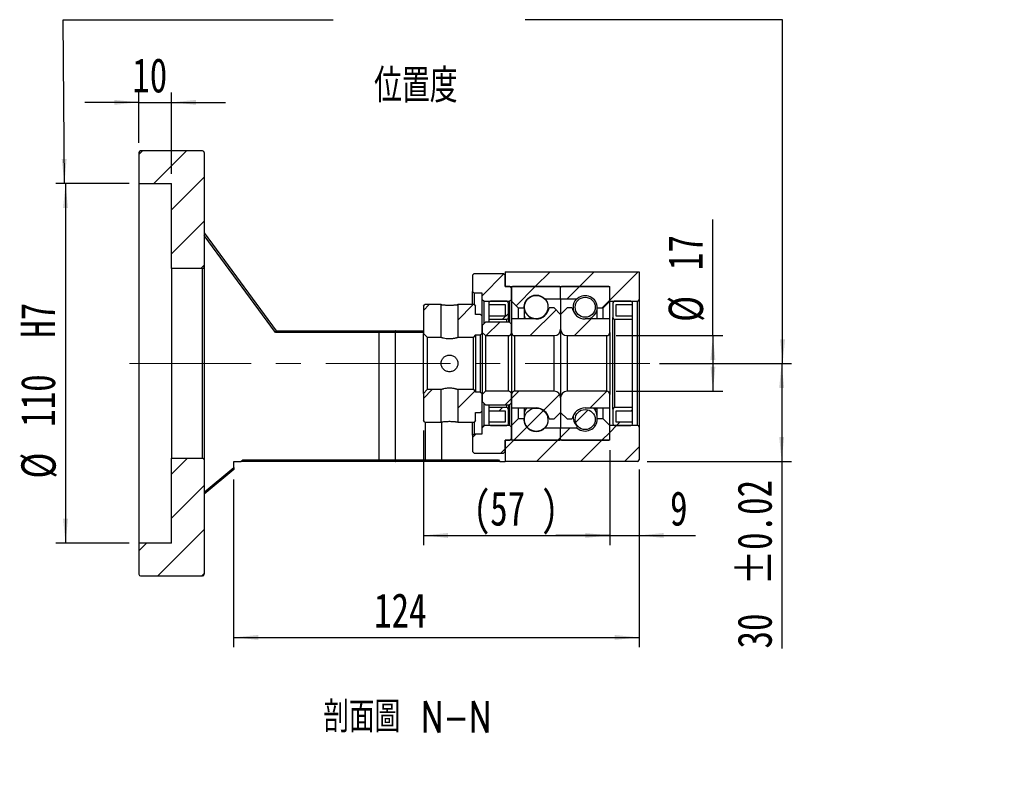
# Model space of a CAD drawing. Header units: millimetres. Extents: x 39 to 284, y 19 to 199.
# Tile 4 of 6: x 184 to 284, y 19 to 97. Entities that reach past the tile are written whole.
import ezdxf

# ---------------------------------------------------------------- set-up
doc = ezdxf.new("R2010")
doc.units = ezdxf.units.MM
doc.linetypes.add('CENTERX2', pattern=[20.32, 12.7, -2.54, 2.54, -2.54])
doc.layers.add('FORMAT', color=7, linetype='Continuous')
doc.styles.add('SLDTEXTSTYLE0', font='TXT', dxfattribs={"width": 0.75})
doc.styles.add('SLDTEXTSTYLE3', font='TXT', dxfattribs={"width": 0.75, "bigfont": 'bigfont'})
doc.dimstyles.new('SLDDIMSTYLE3', dxfattribs={"dimtxt": 3.5, "dimasz": 2.5, "dimexe": 0, "dimexo": 0.0625, "dimgap": 0.875, "dimtad": 1, "dimlfac": 3, "dimrnd": 1e-09, "dimzin": 12, "dimdsep": 46, "dimtxsty": 'SLDTEXTSTYLE0', "dimsah": 1, "dimcen": 0.09, "dimadec": 0, "dimazin": 3, "dimtfac": 1, "dimtofl": 0, "dimtmove": 0, "dimatfit": 3, "dimfxl": 1, "dimfrac": 2, "dimtolj": 1, "dimtzin": 12, "dimarcsym": 0})
doc.dimstyles.new('SLDDIMSTYLE5', dxfattribs={"dimtxt": 3.5, "dimasz": 2.5, "dimexe": 0, "dimexo": 0.0625, "dimgap": 0.875, "dimtad": 1, "dimlfac": 3, "dimrnd": 1e-09, "dimzin": 12, "dimdsep": 46, "dimtxsty": 'SLDTEXTSTYLE0', "dimsah": 1, "dimcen": 0.09, "dimadec": 0, "dimazin": 3, "dimtfac": 1, "dimtmove": 0, "dimatfit": 0, "dimfxl": 1, "dimfrac": 2, "dimtolj": 1, "dimtzin": 12, "dimarcsym": 0})
doc.dimstyles.new('SLDDIMSTYLE6', dxfattribs={"dimtxt": 3.5, "dimasz": 2.5, "dimexe": 0, "dimexo": 0.0625, "dimgap": 0.875, "dimtad": 1, "dimlfac": 3, "dimrnd": 1e-09, "dimzin": 12, "dimdsep": 46, "dimtxsty": 'SLDTEXTSTYLE0', "dimsah": 1, "dimcen": 0.09, "dimadec": 0, "dimazin": 3, "dimtfac": 1, "dimtofl": 0, "dimtmove": 0, "dimatfit": 3, "dimfxl": 1, "dimfrac": 2, "dimtolj": 1, "dimarcsym": 0})
doc.dimstyles.new('SLDDIMSTYLE7', dxfattribs={"dimtxt": 3.5, "dimasz": 2.5, "dimexe": 0, "dimexo": 0.0625, "dimgap": 0.875, "dimtad": 1, "dimlfac": 3, "dimrnd": 1e-09, "dimzin": 12, "dimdsep": 46, "dimtxsty": 'SLDTEXTSTYLE0', "dimsah": 1, "dimcen": 0.09, "dimadec": 0, "dimazin": 3, "dimtol": 1, "dimtp": 0.02, "dimtm": 0.02, "dimtfac": 1, "dimtofl": 0, "dimtmove": 0, "dimatfit": 3, "dimfxl": 1, "dimfrac": 2, "dimtolj": 1, "dimarcsym": 0})

# ---------------------------------------------------------------- blocks, each defined once
blk = doc.blocks.new('_D_10')
at = {"layer": 'FORMAT', "color": 7}
for p, q in [((195.71, 84.66), (195.71, 89.78)), ((199.04, 81.49), (199.04, 89.78)), ((195.71, 88.78), (190.21, 88.78)), ((195.71, 88.78), (199.04, 88.78)), ((199.04, 88.78), (204.54, 88.78))]:
    blk.add_line(p, q, dxfattribs=at)
for points in [[(195.71, 88.78), (193.21, 89.03), (193.21, 88.53)], [(199.04, 88.78), (201.54, 88.53), (201.54, 89.03)]]:
    blk.add_solid(points, dxfattribs=at)
at = {"layer": 'FORMAT', "color": 7, "insert": (195.03, 93.29), "char_height": 3.5, "attachment_point": 1, "style": 'SLDTEXTSTYLE0'}
blk.add_mtext('10', dxfattribs=at)
blk = doc.blocks.new('_D_11')
at = {"layer": 'FORMAT', "color": 7}
for p, q in [((194.71, 80.49), (187.23, 80.49)), ((188.23, 80.49), (188.23, 43.82)), ((194.71, 43.82), (187.23, 43.82))]:
    blk.add_line(p, q, dxfattribs=at)
for points in [[(188.23, 80.49), (187.98, 77.99), (188.48, 77.99)], [(188.23, 43.82), (188.48, 46.32), (187.98, 46.32)]]:
    blk.add_solid(points, dxfattribs=at)
at = {"layer": 'FORMAT', "color": 7, "char_height": 3.5, "attachment_point": 1, "rotation": 90, "style": 'SLDTEXTSTYLE0'}
for s, insert in [('H7', (183.67, 64.76)), ('110', (183.67, 55.69)), ('%%c', (183.72, 50.41))]:
    blk.add_mtext(s, dxfattribs=dict(at, insert=insert))
blk = doc.blocks.new('_D_12')
at = {"layer": 'FORMAT', "color": 7}
for p, q in [((246.71, 51.32), (246.71, 33.21)), ((205.37, 50.32), (205.37, 33.21)), ((205.37, 34.21), (246.71, 34.21))]:
    blk.add_line(p, q, dxfattribs=at)
for points in [[(205.37, 34.21), (207.87, 33.96), (207.87, 34.46)], [(246.71, 34.21), (244.21, 34.46), (244.21, 33.96)]]:
    blk.add_solid(points, dxfattribs=at)
at = {"layer": 'FORMAT', "color": 7, "insert": (219.68, 38.72), "char_height": 3.5, "attachment_point": 1, "style": 'SLDTEXTSTYLE0'}
blk.add_mtext('124', dxfattribs=at)
blk = doc.blocks.new('_D_13')
at = {"layer": 'FORMAT', "color": 7}
for p, q in [((224.71, 55.32), (224.71, 43.61)), ((243.71, 53.32), (243.71, 43.61)), ((224.71, 44.61), (243.71, 44.61))]:
    blk.add_line(p, q, dxfattribs=at)
for points in [[(224.71, 44.61), (227.21, 44.36), (227.21, 44.86)], [(243.71, 44.61), (241.21, 44.86), (241.21, 44.36)]]:
    blk.add_solid(points, dxfattribs=at)
at = {"layer": 'FORMAT', "color": 7, "char_height": 3.5, "attachment_point": 1, "style": 'SLDTEXTSTYLE0'}
for s, insert in [('(', (229.8, 49.12)), (')', (236.69, 49.12)), ('57', (231.52, 49.12))]:
    blk.add_mtext(s, dxfattribs=dict(at, insert=insert))
blk = doc.blocks.new('_D_14')
at = {"layer": 'FORMAT', "color": 7}
for p, q in [((243.71, 53.32), (243.71, 43.61)), ((246.71, 51.32), (246.71, 43.61)), ((243.71, 44.61), (238.21, 44.61)), ((243.71, 44.61), (246.71, 44.61)), ((246.71, 44.61), (252.45, 44.61))]:
    blk.add_line(p, q, dxfattribs=at)
for points in [[(243.71, 44.61), (241.21, 44.86), (241.21, 44.36)], [(246.71, 44.61), (249.21, 44.36), (249.21, 44.86)]]:
    blk.add_solid(points, dxfattribs=at)
at = {"layer": 'FORMAT', "color": 7, "insert": (249.86, 49.12), "char_height": 3.5, "attachment_point": 1, "style": 'SLDTEXTSTYLE0'}
blk.add_mtext('9', dxfattribs=at)
blk = doc.blocks.new('_D_15')
at = {"layer": 'FORMAT', "color": 7}
for p, q in [((254.23, 64.99), (254.23, 76.84)), ((244.37, 64.99), (255.23, 64.99)), ((254.23, 64.99), (254.23, 59.32)), ((244.37, 59.32), (255.23, 59.32))]:
    blk.add_line(p, q, dxfattribs=at)
for points in [[(254.23, 64.99), (253.98, 62.49), (254.48, 62.49)], [(254.23, 59.32), (254.48, 61.82), (253.98, 61.82)]]:
    blk.add_solid(points, dxfattribs=at)
at = {"layer": 'FORMAT', "color": 7, "char_height": 3.5, "attachment_point": 1, "rotation": 90, "style": 'SLDTEXTSTYLE0'}
for s, insert in [('17', (249.67, 71.67)), ('%%c', (249.72, 66.39))]:
    blk.add_mtext(s, dxfattribs=dict(at, insert=insert))
blk = doc.blocks.new('_D_16')
at = {"layer": 'FORMAT', "color": 7}
for p, q in [((248.79, 62.16), (262.24, 62.16)), ((261.24, 62.16), (261.24, 52.16)), ((247.54, 52.16), (262.24, 52.16)), ((261.24, 52.16), (261.24, 33.08))]:
    blk.add_line(p, q, dxfattribs=at)
for points in [[(261.24, 62.16), (260.99, 59.66), (261.49, 59.66)], [(261.24, 52.16), (261.49, 54.66), (260.99, 54.66)]]:
    blk.add_solid(points, dxfattribs=at)
at = {"layer": 'FORMAT', "color": 7, "char_height": 3.5, "attachment_point": 1, "rotation": 90, "style": 'SLDTEXTSTYLE0'}
for s, insert in [('±0.02', (256.73, 39.56)), ('30', (256.73, 33.08))]:
    blk.add_mtext(s, dxfattribs=dict(at, insert=insert))

msp = doc.modelspace()

# ---------------------------------------------------------------- hatches: boundary and pattern name
at = {"layer": 'FORMAT', "linetype": 'Continuous', "lineweight": 18}
h = msp.add_hatch(dxfattribs=at)
h.set_pattern_fill('ANSI31', color=256, style=0)
edge = h.paths.add_edge_path(flags=0)
edge.add_arc((202.2083, 83.6558), 0.1667, 0, 90)
edge.add_line((202.2083, 83.8224), (195.8749, 83.8224))
edge.add_arc((195.8749, 83.6558), 0.1667, 90, 180)
edge.add_line((195.7083, 83.6558), (195.7083, 80.4891))
edge.add_line((195.7083, 80.4891), (199.0416, 80.4891))
edge.add_line((199.0416, 80.4891), (199.0416, 71.8224))
edge.add_line((199.0416, 71.8224), (202.2083, 71.8224))
edge.add_arc((202.2083, 71.9891), 0.1667, 270, 360)
edge.add_line((202.3749, 71.9891), (202.3749, 83.6558))
h = msp.add_hatch(dxfattribs=at)
h.set_pattern_fill('ANSI31', color=256, style=0)
h.paths.add_polyline_path([(230.7083, 68.6558), (230.8749, 68.4891), (233.5416, 68.4891), (233.7083, 68.6558), (233.7083, 69.8224), (233.5416, 69.9891), (233.0416, 69.9891), (233.0416, 71.1558), (232.8749, 71.3224), (229.8749, 71.3224), (229.7083, 71.1558), (229.7083, 69.4891), (229.8749, 69.3224), (230.7083, 69.3224)], flags=0)
h = msp.add_hatch(dxfattribs=at)
h.set_pattern_fill('ANSI31', color=256, style=0)
edge = h.paths.add_edge_path(flags=0)
edge.add_line((246.7083, 68.6558), (246.7083, 71.4891))
edge.add_line((246.7083, 71.4891), (233.0416, 71.4891))
edge.add_line((233.0416, 71.4891), (233.0416, 69.9891))
edge.add_line((233.0416, 69.9891), (243.7083, 69.9891))
edge.add_line((243.7083, 69.9891), (243.7083, 68.4891))
edge.add_line((243.7083, 68.4891), (246.5416, 68.4891))
edge.add_arc((246.5416, 68.6558), 0.1667, 270, 360)
h = msp.add_hatch(dxfattribs=at)
h.set_pattern_fill('ANSI31', color=256, style=0)
edge = h.paths.add_edge_path(flags=0)
edge.add_line((238.6083, 69.9891), (233.8083, 69.9891))
edge.add_arc((233.8083, 69.8891), 0.1, 90, 180)
edge.add_line((233.7083, 69.8891), (233.7083, 68.4891))
edge.add_line((233.7083, 68.4891), (234.3749, 67.8224))
edge.add_line((234.3749, 67.8224), (234.9749, 67.8224))
edge.add_arc((236.2083, 67.8224), 1.2333, 49.179109, 180, ccw=False)
edge.add_line((237.0145, 68.7558), (238.7083, 68.7558))
edge.add_line((238.7083, 68.7558), (238.7083, 69.8891))
edge.add_arc((238.6083, 69.8891), 0.1, 0, 90)
h = msp.add_hatch(dxfattribs=at)
h.set_pattern_fill('ANSI31', color=256, style=0)
edge = h.paths.add_edge_path(flags=0)
edge.add_line((243.7083, 68.4891), (243.7083, 69.8891))
edge.add_arc((243.6083, 69.8891), 0.1, 0, 90)
edge.add_line((243.6083, 69.9891), (238.8083, 69.9891))
edge.add_arc((238.8083, 69.8891), 0.1, 90, 180)
edge.add_line((238.7083, 69.8891), (238.7083, 68.7558))
edge.add_line((238.7083, 68.7558), (240.4021, 68.7558))
edge.add_arc((241.2083, 67.8224), 1.2333, 0, 130.820891, ccw=False)
edge.add_line((242.4416, 67.8224), (243.0416, 67.8224))
edge.add_line((243.0416, 67.8224), (243.7083, 68.4891))
h = msp.add_hatch(dxfattribs=at)
h.set_pattern_fill('ANSI31', color=256, style=0)
edge = h.paths.add_edge_path(flags=0)
edge.add_line((231.3749, 68.1558), (233.0416, 68.1558))
edge.add_line((233.0416, 68.1558), (233.0416, 66.9891))
edge.add_line((233.0416, 66.9891), (231.3749, 66.9891))
edge.add_line((231.3749, 66.9891), (231.3749, 66.6558))
edge.add_line((231.3749, 66.6558), (233.2083, 66.6558))
edge.add_arc((233.2083, 66.8224), 0.1667, 270, 360)
edge.add_line((233.3749, 66.8224), (233.3749, 68.3224))
edge.add_arc((233.2083, 68.3224), 0.1667, 0, 90)
edge.add_line((233.2083, 68.4891), (231.5416, 68.4891))
edge.add_arc((231.5416, 68.3224), 0.1667, 90, 180)
edge.add_line((231.3749, 68.3224), (231.3749, 68.1558))
h = msp.add_hatch(dxfattribs=at)
h.set_pattern_fill('ANSI31', color=256, style=0)
edge = h.paths.add_edge_path(flags=0)
edge.add_arc((236.2083, 67.917), 1.2076, 0, 360)
h = msp.add_hatch(dxfattribs=at)
h.set_pattern_fill('ANSI31', color=256, style=0)
edge = h.paths.add_edge_path(flags=0)
edge.add_arc((241.2083, 67.8814), 1.0247, 0, 360)
h = msp.add_hatch(dxfattribs=at)
h.set_pattern_fill('ANSI31', color=256, style=0)
edge = h.paths.add_edge_path(flags=0)
edge.add_line((246.0416, 66.9891), (244.3749, 66.9891))
edge.add_line((244.3749, 66.9891), (244.3749, 68.1558))
edge.add_line((244.3749, 68.1558), (246.0416, 68.1558))
edge.add_line((246.0416, 68.1558), (246.0416, 68.3224))
edge.add_arc((245.8749, 68.3224), 0.1667, 0, 90)
edge.add_line((245.8749, 68.4891), (244.2083, 68.4891))
edge.add_arc((244.2083, 68.3224), 0.1667, 90, 180)
edge.add_line((244.0416, 68.3224), (244.0416, 66.8224))
edge.add_arc((244.2083, 66.8224), 0.1667, 180, 270)
edge.add_line((244.2083, 66.6558), (246.0416, 66.6558))
edge.add_line((246.0416, 66.6558), (246.0416, 66.9891))
h = msp.add_hatch(dxfattribs=at)
h.set_pattern_fill('ANSI31', color=256, style=0)
h.paths.add_polyline_path([(224.8749, 68.1558), (224.7083, 67.9891), (224.7083, 65.2224), (225.1083, 64.8224), (226.5249, 64.8224), (226.5249, 68.1558)], flags=0)
h = msp.add_hatch(dxfattribs=at)
h.set_pattern_fill('ANSI31', color=256, style=0)
h.paths.add_polyline_path([(230.7083, 66.9891), (230.5416, 67.1558), (230.0416, 67.1558), (230.0416, 67.9891), (229.8749, 68.1558), (228.2249, 68.1558), (228.2249, 64.8224), (229.8083, 64.8224), (230.0416, 65.0558), (230.0416, 65.0724), (230.5416, 65.0724), (230.7083, 65.2391)], flags=0)
h = msp.add_hatch(dxfattribs=at)
h.set_pattern_fill('ANSI31', color=256, style=0)
edge = h.paths.add_edge_path(flags=0)
edge.add_line((238.7083, 65.6558), (238.7083, 67.1558))
edge.add_line((238.7083, 67.1558), (238.0416, 67.8224))
edge.add_line((238.0416, 67.8224), (237.5265, 67.8224))
edge.add_arc((236.2083, 68.0224), 1.3333, 270, 351.373073, ccw=False)
edge.add_line((236.2083, 66.6891), (233.7083, 66.6891))
edge.add_line((233.7083, 66.6891), (233.7083, 65.3224))
edge.add_arc((234.0416, 65.3224), 0.3333, 180, 270)
edge.add_line((234.0416, 64.9891), (238.0416, 64.9891))
edge.add_arc((238.0416, 65.6558), 0.6667, 270, 360)
h = msp.add_hatch(dxfattribs=at)
h.set_pattern_fill('ANSI31', color=256, style=0)
edge = h.paths.add_edge_path(flags=0)
edge.add_line((239.89, 67.8224), (239.3749, 67.8224))
edge.add_line((239.3749, 67.8224), (238.7083, 67.1558))
edge.add_line((238.7083, 67.1558), (238.7083, 65.6558))
edge.add_arc((239.3749, 65.6558), 0.6667, 180, 270)
edge.add_line((239.3749, 64.9891), (243.3749, 64.9891))
edge.add_arc((243.3749, 65.3224), 0.3333, 270, 360)
edge.add_line((243.7083, 65.3224), (243.7083, 66.6891))
edge.add_line((243.7083, 66.6891), (241.2083, 66.6891))
edge.add_arc((241.2083, 68.0224), 1.3333, 188.626927, 270, ccw=False)
h = msp.add_hatch(dxfattribs=at)
h.set_pattern_fill('ANSI31', color=256, style=0)
edge = h.paths.add_edge_path(flags=0)
edge.add_line((230.7083, 65.3224), (231.0416, 64.9891))
edge.add_line((231.0416, 64.9891), (233.3749, 64.9891))
edge.add_arc((233.3749, 65.3224), 0.3333, 270, 360)
edge.add_line((233.7083, 65.3224), (233.7083, 66.0391))
edge.add_arc((233.3749, 66.0391), 0.3333, 0, 90)
edge.add_line((233.3749, 66.3724), (231.0416, 66.3724))
edge.add_line((231.0416, 66.3724), (230.7083, 66.0391))
edge.add_line((230.7083, 66.0391), (230.7083, 65.3224))
h = msp.add_hatch(dxfattribs=at)
h.set_pattern_fill('ANSI31', color=256, style=0)
h.paths.add_polyline_path([(224.7083, 56.3224), (224.8749, 56.1558), (226.5249, 56.1558), (226.5249, 59.4891), (225.1083, 59.4891), (224.7083, 59.0891)], flags=0)
h = msp.add_hatch(dxfattribs=at)
h.set_pattern_fill('ANSI31', color=256, style=0)
h.paths.add_polyline_path([(229.8749, 56.1558), (230.0416, 56.3224), (230.0416, 57.1558), (230.5416, 57.1558), (230.7083, 57.3224), (230.7083, 59.0724), (230.5416, 59.2391), (230.0416, 59.2391), (230.0416, 59.2558), (229.8083, 59.4891), (228.2249, 59.4891), (228.2249, 56.1558)], flags=0)
h = msp.add_hatch(dxfattribs=at)
h.set_pattern_fill('ANSI31', color=256, style=0)
edge = h.paths.add_edge_path(flags=0)
edge.add_line((231.0416, 59.3224), (230.7083, 58.9891))
edge.add_line((230.7083, 58.9891), (230.7083, 58.2724))
edge.add_line((230.7083, 58.2724), (231.0416, 57.9391))
edge.add_line((231.0416, 57.9391), (233.3749, 57.9391))
edge.add_arc((233.3749, 58.2724), 0.3333, 270, 360)
edge.add_line((233.7083, 58.2724), (233.7083, 58.9891))
edge.add_arc((233.3749, 58.9891), 0.3333, 0, 90)
edge.add_line((233.3749, 59.3224), (231.0416, 59.3224))
h = msp.add_hatch(dxfattribs=at)
h.set_pattern_fill('ANSI31', color=256, style=0)
edge = h.paths.add_edge_path(flags=0)
edge.add_line((237.5265, 56.4891), (238.0416, 56.4891))
edge.add_line((238.0416, 56.4891), (238.7083, 57.1558))
edge.add_line((238.7083, 57.1558), (238.7083, 58.6558))
edge.add_arc((238.0416, 58.6558), 0.6667, 0, 90)
edge.add_line((238.0416, 59.3224), (234.0416, 59.3224))
edge.add_arc((234.0416, 58.9891), 0.3333, 90, 180)
edge.add_line((233.7083, 58.9891), (233.7083, 57.6224))
edge.add_line((233.7083, 57.6224), (236.2083, 57.6224))
edge.add_arc((236.2083, 56.2891), 1.3333, 8.626927, 90, ccw=False)
h = msp.add_hatch(dxfattribs=at)
h.set_pattern_fill('ANSI31', color=256, style=0)
edge = h.paths.add_edge_path(flags=0)
edge.add_line((238.7083, 58.6558), (238.7083, 57.1558))
edge.add_line((238.7083, 57.1558), (239.3749, 56.4891))
edge.add_line((239.3749, 56.4891), (239.89, 56.4891))
edge.add_arc((241.2083, 56.2891), 1.3333, 90, 171.373073, ccw=False)
edge.add_line((241.2083, 57.6224), (243.7083, 57.6224))
edge.add_line((243.7083, 57.6224), (243.7083, 58.9891))
edge.add_arc((243.3749, 58.9891), 0.3333, 0, 90)
edge.add_line((243.3749, 59.3224), (239.3749, 59.3224))
edge.add_arc((239.3749, 58.6558), 0.6667, 90, 180)
h = msp.add_hatch(dxfattribs=at)
h.set_pattern_fill('ANSI31', color=256, style=0)
edge = h.paths.add_edge_path(flags=0)
edge.add_line((231.3749, 57.3224), (233.0416, 57.3224))
edge.add_line((233.0416, 57.3224), (233.0416, 56.1558))
edge.add_line((233.0416, 56.1558), (231.3749, 56.1558))
edge.add_line((231.3749, 56.1558), (231.3749, 55.9891))
edge.add_arc((231.5416, 55.9891), 0.1667, 180, 270)
edge.add_line((231.5416, 55.8224), (233.2083, 55.8224))
edge.add_arc((233.2083, 55.9891), 0.1667, 270, 360)
edge.add_line((233.3749, 55.9891), (233.3749, 57.4891))
edge.add_arc((233.2083, 57.4891), 0.1667, 0, 90)
edge.add_line((233.2083, 57.6558), (231.3749, 57.6558))
edge.add_line((231.3749, 57.6558), (231.3749, 57.3224))
h = msp.add_hatch(dxfattribs=at)
h.set_pattern_fill('ANSI31', color=256, style=0)
edge = h.paths.add_edge_path(flags=0)
edge.add_arc((236.2083, 56.3946), 1.2076, 0, 360)
h = msp.add_hatch(dxfattribs=at)
h.set_pattern_fill('ANSI31', color=256, style=0)
edge = h.paths.add_edge_path(flags=0)
edge.add_arc((241.2083, 56.4301), 1.0247, 0, 360)
h = msp.add_hatch(dxfattribs=at)
h.set_pattern_fill('ANSI31', color=256, style=0)
edge = h.paths.add_edge_path(flags=0)
edge.add_line((246.0416, 56.1558), (244.3749, 56.1558))
edge.add_line((244.3749, 56.1558), (244.3749, 57.3224))
edge.add_line((244.3749, 57.3224), (246.0416, 57.3224))
edge.add_line((246.0416, 57.3224), (246.0416, 57.6558))
edge.add_line((246.0416, 57.6558), (244.2083, 57.6558))
edge.add_arc((244.2083, 57.4891), 0.1667, 90, 180)
edge.add_line((244.0416, 57.4891), (244.0416, 55.9891))
edge.add_arc((244.2083, 55.9891), 0.1667, 180, 270)
edge.add_line((244.2083, 55.8224), (245.8749, 55.8224))
edge.add_arc((245.8749, 55.9891), 0.1667, 270, 360)
edge.add_line((246.0416, 55.9891), (246.0416, 56.1558))
h = msp.add_hatch(dxfattribs=at)
h.set_pattern_fill('ANSI31', color=256, style=0)
edge = h.paths.add_edge_path(flags=0)
edge.add_line((233.7083, 55.8224), (233.7083, 54.4224))
edge.add_arc((233.8083, 54.4224), 0.1, 180, 270)
edge.add_line((233.8083, 54.3224), (238.6083, 54.3224))
edge.add_arc((238.6083, 54.4224), 0.1, 270, 360)
edge.add_line((238.7083, 54.4224), (238.7083, 55.5558))
edge.add_line((238.7083, 55.5558), (237.0145, 55.5558))
edge.add_arc((236.2083, 56.4891), 1.2333, 180, 310.820891, ccw=False)
edge.add_line((234.9749, 56.4891), (234.3749, 56.4891))
edge.add_line((234.3749, 56.4891), (233.7083, 55.8224))
h = msp.add_hatch(dxfattribs=at)
h.set_pattern_fill('ANSI31', color=256, style=0)
edge = h.paths.add_edge_path(flags=0)
edge.add_line((238.8083, 54.3224), (243.6083, 54.3224))
edge.add_arc((243.6083, 54.4224), 0.1, 270, 360)
edge.add_line((243.7083, 54.4224), (243.7083, 55.8224))
edge.add_line((243.7083, 55.8224), (243.0416, 56.4891))
edge.add_line((243.0416, 56.4891), (242.4416, 56.4891))
edge.add_arc((241.2083, 56.4891), 1.2333, 229.179109, 360, ccw=False)
edge.add_line((240.4021, 55.5558), (238.7083, 55.5558))
edge.add_line((238.7083, 55.5558), (238.7083, 54.4224))
edge.add_arc((238.8083, 54.4224), 0.1, 180, 270)
h = msp.add_hatch(dxfattribs=at)
h.set_pattern_fill('ANSI31', color=256, style=0)
h.paths.add_polyline_path([(230.8749, 55.8224), (230.7083, 55.6558), (230.7083, 54.9891), (229.8749, 54.9891), (229.7083, 54.8224), (229.7083, 53.1558), (229.8749, 52.9891), (232.8749, 52.9891), (233.0416, 53.1558), (233.0416, 54.3224), (233.5416, 54.3224), (233.7083, 54.4891), (233.7083, 55.6558), (233.5416, 55.8224)], flags=0)
h = msp.add_hatch(dxfattribs=at)
h.set_pattern_fill('ANSI31', color=256, style=0)
edge = h.paths.add_edge_path(flags=0)
edge.add_line((246.7083, 52.3224), (246.7083, 55.6558))
edge.add_arc((246.5416, 55.6558), 0.1667, 0, 90)
edge.add_line((246.5416, 55.8224), (243.7083, 55.8224))
edge.add_line((243.7083, 55.8224), (243.7083, 54.3224))
edge.add_line((243.7083, 54.3224), (233.0416, 54.3224))
edge.add_line((233.0416, 54.3224), (233.0416, 52.1558))
edge.add_line((233.0416, 52.1558), (246.5416, 52.1558))
edge.add_arc((246.5416, 52.3224), 0.1667, 270, 360)
h = msp.add_hatch(dxfattribs=at)
h.set_pattern_fill('ANSI31', color=256, style=0)
edge = h.paths.add_edge_path(flags=0)
edge.add_arc((202.2083, 40.6558), 0.1667, 270, 360)
edge.add_line((202.3749, 40.6558), (202.3749, 52.3224))
edge.add_arc((202.2083, 52.3224), 0.1667, 0, 90)
edge.add_line((202.2083, 52.4891), (199.0416, 52.4891))
edge.add_line((199.0416, 52.4891), (199.0416, 43.8224))
edge.add_line((199.0416, 43.8224), (195.7083, 43.8224))
edge.add_line((195.7083, 43.8224), (195.7083, 40.6558))
edge.add_arc((195.8749, 40.6558), 0.1667, 180, 270)
edge.add_line((195.8749, 40.4891), (202.2083, 40.4891))

# ---------------------------------------------------------------- linework, layer by layer
at = {"color": 7, "linetype": 'Continuous', "lineweight": 25}
for p, q in [((195.7083, 83.6558), (195.7083, 80.4891)), ((202.2083, 83.8224), (195.8749, 83.8224)), ((202.3749, 83.6558), (202.3749, 71.9891)), ((195.7083, 80.4891), (199.0416, 80.4891)), ((195.7083, 80.4891), (195.7083, 43.8224)), ((199.0416, 71.8224), (199.0416, 80.4891)), ((202.3749, 75.4891), (209.7083, 65.4891)), ((209.6238, 65.3224), (202.3749, 75.2073)), ((202.2083, 71.8224), (199.0416, 71.8224)), ((199.0416, 71.8224), (199.0416, 52.4891)), ((202.2083, 52.4891), (202.2083, 71.8224)), ((202.3749, 71.9891), (202.3749, 52.3224)), ((229.7083, 71.1558), (229.8749, 71.3224)), ((229.8749, 71.3224), (232.8749, 71.3224)), ((232.8749, 71.3224), (233.0416, 71.1558)), ((233.0416, 71.4891), (233.0416, 69.9891)), ((233.0416, 71.4891), (246.7083, 71.4891)), ((246.7083, 71.4891), (246.7083, 68.6558)), ((229.7083, 71.1558), (229.7083, 69.4891)), ((233.0416, 69.9891), (233.0416, 71.1558)), ((229.8749, 69.3224), (229.7083, 69.4891)), ((229.7083, 68.1558), (229.7083, 69.4891)), ((230.7083, 69.3224), (229.8749, 69.3224)), ((229.8749, 69.3224), (229.8749, 68.1558)), ((230.7083, 68.6558), (230.7083, 69.3224)), ((233.5416, 69.9891), (233.0416, 69.9891)), ((233.0416, 69.9891), (243.7083, 69.9891)), ((233.5416, 69.9891), (233.7083, 69.8224)), ((233.7083, 69.8891), (233.7083, 68.4891)), ((233.7083, 68.6558), (233.7083, 69.8224)), ((238.6083, 69.9891), (233.8083, 69.9891)), ((238.7083, 68.7558), (238.7083, 69.8891)), ((243.6083, 69.9891), (238.8083, 69.9891)), ((243.7083, 68.4891), (243.7083, 69.9891)), ((243.7083, 68.4891), (243.7083, 69.8891)), ((230.8749, 68.4891), (230.7083, 68.6558)), ((230.7083, 66.9891), (230.7083, 68.6558)), ((230.8749, 68.4891), (233.5416, 68.4891)), ((230.8749, 68.4891), (230.8749, 66.2058)), ((231.3749, 68.3224), (231.3749, 68.1558)), ((233.2083, 68.4891), (231.5416, 68.4891)), ((233.3749, 66.8224), (233.3749, 68.3224)), ((233.7083, 68.6558), (233.5416, 68.4891)), ((233.5416, 66.3278), (233.5416, 68.4891)), ((233.7083, 68.4891), (234.3749, 67.8224)), ((233.7083, 68.4891), (233.7083, 66.6891)), ((237.0145, 68.7558), (238.7083, 68.7558)), ((238.7083, 68.7558), (238.7083, 67.1558)), ((238.7083, 68.7558), (240.4021, 68.7558)), ((240.4021, 68.7471), (240.4021, 68.7558)), ((243.0416, 67.8224), (243.7083, 68.4891)), ((243.7083, 68.4891), (246.5416, 68.4891)), ((243.7083, 66.6891), (243.7083, 68.4891)), ((244.0416, 68.3224), (244.0416, 66.8224)), ((245.8749, 68.4891), (244.2083, 68.4891)), ((246.0416, 68.1558), (246.0416, 68.3224)), ((246.5416, 55.8224), (246.5416, 68.4891)), ((246.7083, 68.6558), (246.7083, 55.6558)), ((224.7083, 67.9891), (224.8749, 68.1558)), ((224.7083, 67.9891), (224.7083, 65.2224)), ((226.5249, 68.1558), (224.8749, 68.1558)), ((226.5249, 64.8224), (226.5249, 68.1558)), ((228.2249, 68.1558), (228.2249, 64.8224)), ((229.8749, 68.1558), (228.2249, 68.1558)), ((229.8749, 68.1558), (230.0416, 67.9891)), ((230.0416, 67.1558), (230.0416, 67.9891)), ((231.3749, 68.1558), (231.3749, 66.9891)), ((231.3749, 68.1558), (233.0416, 68.1558)), ((233.0416, 68.1558), (233.0416, 66.9891)), ((234.3749, 67.8224), (234.9749, 67.8224)), ((234.3749, 67.8224), (234.3749, 66.6891)), ((234.9749, 67.8224), (234.9749, 66.6891)), ((238.0416, 67.8224), (237.5265, 67.8224)), ((238.7083, 67.1558), (238.0416, 67.8224)), ((239.3749, 67.8224), (238.7083, 67.1558)), ((239.89, 67.8224), (239.3749, 67.8224)), ((240.0532, 67.449), (240.0335, 67.3919)), ((242.4416, 66.6891), (242.4416, 67.8224)), ((242.4416, 67.8224), (243.0416, 67.8224)), ((243.0416, 66.6891), (243.0416, 67.8224)), ((244.3749, 68.1558), (246.0416, 68.1558)), ((244.3749, 66.9891), (244.3749, 68.1558)), ((246.0416, 66.9891), (246.0416, 68.1558)), ((230.5416, 67.1558), (230.0416, 67.1558)), ((230.5416, 67.1558), (230.7083, 66.9891)), ((230.7083, 65.2391), (230.7083, 66.9891)), ((230.7083, 66.0391), (231.0416, 66.3724)), ((233.3749, 66.3724), (231.0416, 66.3724)), ((233.0416, 66.9891), (231.3749, 66.9891)), ((231.3749, 66.9891), (231.3749, 66.6558)), ((231.3749, 66.6558), (231.3749, 66.3724)), ((231.3749, 66.6558), (233.2083, 66.6558)), ((233.3749, 66.8224), (233.3749, 66.3724)), ((233.7083, 66.6891), (233.7083, 65.3224)), ((236.2083, 66.6891), (233.7083, 66.6891)), ((238.7083, 67.1558), (238.7083, 65.6558)), ((243.7083, 66.6891), (241.2083, 66.6891)), ((243.7083, 65.3224), (243.7083, 66.6891)), ((244.0416, 57.4891), (244.0416, 66.8224)), ((244.2083, 66.6558), (244.2083, 57.6558)), ((244.2083, 66.6558), (246.0416, 66.6558)), ((246.0416, 66.9891), (244.3749, 66.9891)), ((246.0416, 66.6558), (246.0416, 66.9891)), ((246.0416, 57.6558), (246.0416, 66.6558)), ((220.1908, 65.3224), (209.6238, 65.3224)), ((209.7083, 65.4891), (220.1908, 65.4891)), ((220.1908, 65.4891), (220.1908, 65.3224)), ((220.1908, 65.4891), (221.9053, 65.4891)), ((221.8237, 65.3224), (220.1908, 65.3224)), ((220.1908, 52.3224), (220.1908, 65.3224)), ((221.8237, 65.3224), (221.8237, 52.3224)), ((221.9053, 65.4891), (224.7083, 65.4891)), ((230.7083, 66.0391), (230.7083, 65.3224)), ((231.0416, 64.9891), (230.7083, 65.3224)), ((233.7083, 65.3224), (233.7083, 66.0391)), ((233.7083, 65.3224), (233.7083, 58.9891)), ((238.7083, 65.6558), (238.7083, 58.6558)), ((243.7083, 65.3224), (243.7083, 58.9891)), ((225.1083, 64.8224), (224.7083, 65.2224)), ((224.7083, 59.0891), (224.7083, 65.2224)), ((225.1083, 64.8224), (225.1083, 59.4891)), ((225.1083, 64.8224), (226.5249, 64.8224)), ((228.2249, 64.8224), (229.8083, 64.8224)), ((230.0416, 65.0558), (229.8083, 64.8224)), ((229.8083, 59.4891), (229.8083, 64.8224)), ((230.0416, 65.0724), (230.5416, 65.0724)), ((230.0416, 65.0558), (230.0416, 65.0724)), ((230.0416, 65.0558), (230.0416, 59.2558)), ((230.7083, 65.2391), (230.5416, 65.0724)), ((230.5416, 59.2391), (230.5416, 65.0724)), ((230.7083, 65.2391), (230.7083, 59.0724)), ((231.0416, 64.9891), (231.0416, 59.3224)), ((231.0416, 64.9891), (233.3749, 64.9891)), ((233.3749, 59.3224), (233.3749, 64.9891)), ((234.0416, 59.3224), (234.0416, 64.9891)), ((234.0416, 64.9891), (238.0416, 64.9891)), ((238.0416, 59.3224), (238.0416, 64.9891)), ((239.3749, 64.9891), (243.3749, 64.9891)), ((239.3749, 64.9891), (239.3749, 59.3224)), ((243.3749, 64.9891), (243.3749, 59.3224)), ((224.7083, 59.0891), (225.1083, 59.4891)), ((226.5249, 59.4891), (225.1083, 59.4891)), ((226.5249, 56.1558), (226.5249, 59.4891)), ((229.8083, 59.4891), (228.2249, 59.4891)), ((228.2249, 59.4891), (228.2249, 56.1558)), ((229.8083, 59.4891), (230.0416, 59.2558)), ((230.0416, 59.2391), (230.0416, 59.2558)), ((230.5416, 59.2391), (230.0416, 59.2391)), ((230.5416, 59.2391), (230.7083, 59.0724)), ((230.7083, 58.9891), (231.0416, 59.3224)), ((233.3749, 59.3224), (231.0416, 59.3224)), ((238.0416, 59.3224), (234.0416, 59.3224)), ((243.3749, 59.3224), (239.3749, 59.3224)), ((224.7083, 59.0891), (224.7083, 56.3224)), ((230.7083, 57.3224), (230.7083, 59.0724)), ((230.7083, 58.9891), (230.7083, 58.2724)), ((231.0416, 57.9391), (230.7083, 58.2724)), ((233.7083, 58.2724), (233.7083, 58.9891)), ((233.7083, 58.9891), (233.7083, 57.6224)), ((238.7083, 58.6558), (238.7083, 57.1558)), ((243.7083, 57.6224), (243.7083, 58.9891)), ((230.7083, 57.3224), (230.5416, 57.1558)), ((230.7083, 55.6558), (230.7083, 57.3224)), ((230.8749, 58.1058), (230.8749, 55.8224)), ((231.0416, 57.9391), (233.3749, 57.9391)), ((231.3749, 57.9391), (231.3749, 57.6558)), ((233.2083, 57.6558), (231.3749, 57.6558)), ((231.3749, 57.6558), (231.3749, 57.3224)), ((231.3749, 57.3224), (233.0416, 57.3224)), ((231.3749, 57.3224), (231.3749, 56.1558)), ((233.0416, 57.3224), (233.0416, 56.1558)), ((233.3749, 57.9391), (233.3749, 57.4891)), ((233.3749, 55.9891), (233.3749, 57.4891)), ((233.5416, 55.8224), (233.5416, 57.9838)), ((233.7083, 57.6224), (233.7083, 55.8224)), ((233.7083, 57.6224), (236.2083, 57.6224)), ((234.3749, 57.6224), (234.3749, 56.4891)), ((234.9749, 57.6224), (234.9749, 56.4891)), ((241.2083, 57.6224), (243.7083, 57.6224)), ((242.4416, 56.4891), (242.4416, 57.6224)), ((243.0416, 56.4891), (243.0416, 57.6224)), ((243.7083, 55.8224), (243.7083, 57.6224)), ((244.0416, 57.4891), (244.0416, 55.9891)), ((246.0416, 57.6558), (244.2083, 57.6558)), ((244.3749, 57.3224), (246.0416, 57.3224)), ((244.3749, 56.1558), (244.3749, 57.3224)), ((246.0416, 57.3224), (246.0416, 57.6558)), ((246.0416, 56.1558), (246.0416, 57.3224)), ((224.8749, 56.1558), (224.7083, 56.3224)), ((230.0416, 56.3224), (229.8749, 56.1558)), ((230.0416, 57.1558), (230.5416, 57.1558)), ((230.0416, 56.3224), (230.0416, 57.1558)), ((234.3749, 56.4891), (233.7083, 55.8224)), ((234.9749, 56.4891), (234.3749, 56.4891)), ((237.5265, 56.4891), (238.0416, 56.4891)), ((238.0416, 56.4891), (238.7083, 57.1558)), ((238.7083, 57.1558), (238.7083, 55.5558)), ((238.7083, 57.1558), (239.3749, 56.4891)), ((239.3749, 56.4891), (239.89, 56.4891)), ((243.0416, 56.4891), (242.4416, 56.4891)), ((243.7083, 55.8224), (243.0416, 56.4891)), ((224.8749, 56.1558), (226.5249, 56.1558)), ((228.2249, 56.1558), (229.8749, 56.1558)), ((229.7083, 54.8224), (229.7083, 56.1558)), ((229.8749, 56.1558), (229.8749, 54.9891)), ((230.7083, 55.6558), (230.8749, 55.8224)), ((230.7083, 54.9891), (230.7083, 55.6558)), ((233.5416, 55.8224), (230.8749, 55.8224)), ((233.0416, 56.1558), (231.3749, 56.1558)), ((231.3749, 56.1558), (231.3749, 55.9891)), ((231.5416, 55.8224), (233.2083, 55.8224)), ((233.5416, 55.8224), (233.7083, 55.6558)), ((233.7083, 55.8224), (233.7083, 54.4224)), ((233.7083, 54.4891), (233.7083, 55.6558)), ((238.7083, 55.5558), (237.0145, 55.5558)), ((238.7083, 54.4224), (238.7083, 55.5558)), ((240.4021, 55.5558), (238.7083, 55.5558)), ((240.4021, 55.5558), (240.4021, 55.7799)), ((243.7083, 54.3224), (243.7083, 55.8224)), ((246.5416, 55.8224), (243.7083, 55.8224)), ((243.7083, 54.4224), (243.7083, 55.8224)), ((244.2083, 55.8224), (245.8749, 55.8224)), ((246.0416, 56.1558), (244.3749, 56.1558)), ((246.0416, 55.9891), (246.0416, 56.1558)), ((246.7083, 55.6558), (246.7083, 52.3224)), ((229.7083, 54.8224), (229.8749, 54.9891)), ((229.7083, 54.8224), (229.7083, 53.1558)), ((229.8749, 54.9891), (230.7083, 54.9891)), ((233.0416, 54.3224), (233.5416, 54.3224)), ((233.0416, 53.1558), (233.0416, 54.3224)), ((233.0416, 54.3224), (233.0416, 52.1558)), ((243.7083, 54.3224), (233.0416, 54.3224)), ((233.7083, 54.4891), (233.5416, 54.3224)), ((233.8083, 54.3224), (238.6083, 54.3224)), ((238.8083, 54.3224), (243.6083, 54.3224)), ((199.0416, 43.8224), (199.0416, 52.4891)), ((199.0416, 52.4891), (202.2083, 52.4891)), ((202.3749, 52.3224), (202.3749, 40.6558)), ((206.1146, 52.1558), (206.3146, 52.3224)), ((206.3146, 52.3224), (220.1908, 52.3224)), ((220.1908, 52.3224), (221.8237, 52.3224)), ((220.1908, 52.3224), (220.1908, 52.1558)), ((221.8237, 52.3224), (224.9262, 52.3224)), ((224.9262, 52.3224), (226.5591, 52.3224)), ((226.5591, 52.3224), (226.5591, 52.1558)), ((226.5591, 52.3224), (232.3749, 52.3224)), ((229.8749, 52.9891), (229.7083, 53.1558)), ((229.8749, 52.9891), (232.8749, 52.9891)), ((233.0416, 53.1558), (232.8749, 52.9891)), ((202.3749, 49.0394), (205.3749, 51.5394)), ((205.3749, 51.3224), (202.3749, 48.8224)), ((205.3749, 51.5394), (205.3749, 52.1558)), ((205.3749, 52.1558), (206.1146, 52.1558)), ((205.3749, 51.5394), (205.3749, 51.3224)), ((206.3749, 52.1558), (206.1146, 52.1558)), ((220.1908, 52.1558), (206.3749, 52.1558)), ((221.9053, 52.1558), (220.1908, 52.1558)), ((224.8446, 52.1558), (221.9053, 52.1558)), ((226.5591, 52.1558), (224.8446, 52.1558)), ((232.5416, 52.1558), (226.5591, 52.1558)), ((232.5416, 52.1558), (233.0416, 52.1558)), ((246.5416, 52.1558), (233.0416, 52.1558)), ((195.7083, 43.8224), (195.7083, 40.6558)), ((199.0416, 43.8224), (195.7083, 43.8224)), ((195.8749, 40.4891), (202.2083, 40.4891))]:
    msp.add_line(p, q, dxfattribs=at)
at = {"color": 8, "linetype": 'Continuous', "lineweight": 25}
for p, q in [((233.2083, 66.3724), (233.2083, 66.6558)), ((224.7083, 65.3224), (221.8237, 65.3224)), ((233.2083, 57.6558), (233.2083, 57.9391)), ((224.9262, 52.3224), (224.9262, 56.1558)), ((226.5591, 56.1605), (226.5591, 52.3224))]:
    msp.add_line(p, q, dxfattribs=at)
at = {"color": 7, "linetype": 'Continuous', "lineweight": 25, "flags": 128}
for points in [[(237.4202, 67.4665), (237.4164, 67.4859), (237.3939, 67.5773)], [(242.3973, 66.6891), (242.4164, 66.7683), (242.4404, 66.9623)], [(209.7083, 65.4891), (209.7067, 65.4859), (209.7019, 65.4764), (209.694, 65.461), (209.6835, 65.4403), (209.6707, 65.415), (209.6561, 65.3862), (209.6403, 65.355), (209.6238, 65.3224)], [(221.9053, 65.4891), (221.8894, 65.4859), (221.8741, 65.4764), (221.86, 65.461), (221.8476, 65.4403), (221.8375, 65.415), (221.8299, 65.3862), (221.8253, 65.355), (221.8237, 65.3224)], [(242.2405, 57.3742), (242.3417, 57.5628), (242.3654, 57.6224)], [(237.4048, 56.5574), (237.4164, 56.608), (237.4403, 56.799)], [(206.3146, 52.3224), (206.3264, 52.2899), (206.3377, 52.2587), (206.3481, 52.2298), (206.3573, 52.2046), (206.3648, 52.1839), (206.3704, 52.1685), (206.3738, 52.159), (206.3749, 52.1558)], [(221.8237, 52.3224), (221.8253, 52.2899), (221.8299, 52.2587), (221.8375, 52.2298), (221.8476, 52.2046), (221.86, 52.1839), (221.8741, 52.1685), (221.8894, 52.159), (221.9053, 52.1558)], [(224.9262, 52.3224), (224.9246, 52.2899), (224.92, 52.2587), (224.9124, 52.2298), (224.9023, 52.2046), (224.8899, 52.1839), (224.8758, 52.1685), (224.8605, 52.159), (224.8446, 52.1558)]]:
    msp.add_lwpolyline(points, dxfattribs=at)
at = {"color": 7, "linetype": 'Continuous', "lineweight": 25}
for centre, radius in [((236.2083, 67.917), 1.2076), ((241.2083, 67.8814), 1.0247), ((236.2083, 56.3946), 1.2076), ((241.2083, 56.4301), 1.0247)]:
    msp.add_circle(centre, radius, dxfattribs=at)
for centre, radius, start, end in [((195.8749, 83.6558), 0.1667, 90, 180), ((202.2083, 83.6558), 0.1667, 0, 90), ((202.2083, 71.9891), 0.1667, 270, 0), ((233.8083, 69.8891), 0.1, 90, 180), ((238.6083, 69.8891), 0.1, 0, 90), ((238.8083, 69.8891), 0.1, 90, 180), ((243.6083, 69.8891), 0.1, 0, 90), ((231.5416, 68.3224), 0.1667, 90, 180), ((233.2083, 68.3224), 0.1667, 0, 90), ((236.2083, 67.8224), 1.2333, 49.179109, 180), ((236.2083, 67.917), 1.2333, 0, 42.550081), ((241.2083, 67.8814), 1.2333, 137.164345, 222.906319), ((241.2083, 67.8224), 1.2333, 0, 130.820891), ((244.2083, 68.3224), 0.1667, 90, 180), ((245.8749, 68.3224), 0.1667, 0, 90), ((246.5416, 68.6558), 0.1667, 270, 0), ((236.2083, 67.917), 1.2333, 182.324548, 264.61001), ((236.2083, 68.0224), 1.3333, 270, 351.373073), ((236.2083, 67.917), 1.2333, 289.269004, 0), ((241.2083, 68.0224), 1.3333, 188.626927, 270), ((241.2083, 67.8814), 1.2333, 284.815202, 357.668195), ((233.2083, 66.8224), 0.1667, 270, 0), ((233.3749, 66.0391), 0.3333, 0, 90), ((236.2083, 67.2377), 1.2333, 182.471552, 206.408805), ((244.2083, 66.8224), 0.1667, 180, 270), ((233.3749, 65.3224), 0.3333, 270, 0), ((234.0416, 65.3224), 0.3333, 180, 270), ((238.0416, 65.6558), 0.6667, 270, 0), ((239.3749, 65.6558), 0.6667, 180, 270), ((243.3749, 65.3224), 0.3333, 270, 0), ((233.3749, 58.9891), 0.3333, 0, 90), ((234.0416, 58.9891), 0.3333, 90, 180), ((238.0416, 58.6558), 0.6667, 0, 90), ((239.3749, 58.6558), 0.6667, 90, 180), ((243.3749, 58.9891), 0.3333, 0, 90), ((233.3749, 58.2724), 0.3333, 270, 0), ((233.2083, 57.4891), 0.1667, 0, 90), ((236.2083, 56.8563), 1.2333, 141.597294, 177.577515), ((236.2083, 56.2891), 1.3333, 8.626927, 90), ((241.2083, 56.2891), 1.3333, 90, 171.373073), ((241.2083, 56.6993), 1.2333, 2.388268, 48.460518), ((244.2083, 57.4891), 0.1667, 90, 180), ((236.2083, 56.4891), 1.2333, 180, 310.820891), ((241.2083, 56.6993), 1.2333, 174.98681, 225.144571), ((241.2083, 56.4891), 1.2333, 229.179109, 0), ((231.5416, 55.9891), 0.1667, 180, 270), ((233.2083, 55.9891), 0.1667, 270, 360), ((244.2083, 55.9891), 0.1667, 180, 270), ((245.8749, 55.9891), 0.1667, 270, 360), ((246.5416, 55.6558), 0.1667, 0, 90), ((233.8083, 54.4224), 0.1, 180, 270), ((238.6083, 54.4224), 0.1, 270, 360), ((238.8083, 54.4224), 0.1, 180, 270), ((243.6083, 54.4224), 0.1, 270, 0), ((202.2083, 52.3224), 0.1667, 0, 90), ((232.5416, 52.3224), 0.1667, 180, 270), ((246.5416, 52.3224), 0.1667, 270, 0), ((195.8749, 40.6558), 0.1667, 180, 270), ((202.2083, 40.6558), 0.1667, 270, 0)]:
    msp.add_arc(centre, radius, start, end, dxfattribs=at)
for points, knots in [([(226.5249, 68.1558), (226.5249, 68.1558), (226.5305, 68.155), (226.5521, 68.152), (226.5685, 68.1497), (226.6112, 68.1441), (226.6373, 68.1408), (226.699, 68.1335), (226.7349, 68.1295), (226.8132, 68.1216), (226.856, 68.1177), (226.9489, 68.1103), (226.9982, 68.107), (227.1005, 68.1014), (227.1541, 68.0991), (227.2639, 68.096), (227.3191, 68.0953), (227.4302, 68.0953), (227.4866, 68.0961), (227.5956, 68.0991), (227.6486, 68.1013), (227.7516, 68.107), (227.8013, 68.1104), (227.8933, 68.1177), (227.9363, 68.1216), (228.0156, 68.1296), (228.0507, 68.1335), (228.1122, 68.1408), (228.1389, 68.1442), (228.1815, 68.1497), (228.1976, 68.152), (228.2194, 68.155), (228.2249, 68.1558), (228.2249, 68.1558)], [0, 0, 0, 0, 0.0625, 0.0625, 0.125, 0.125, 0.1875, 0.1875, 0.25, 0.25, 0.3125, 0.3125, 0.375, 0.375, 0.4375, 0.4375, 0.5, 0.5, 0.5625, 0.5625, 0.625, 0.625, 0.6875, 0.6875, 0.75, 0.75, 0.8125, 0.8125, 0.875, 0.875, 0.9375, 0.9375, 1, 1, 1, 1]), ([(226.5249, 64.8224), (226.5249, 64.8224), (226.5305, 64.8206), (226.5524, 64.8138), (226.5689, 64.8087), (226.6117, 64.796), (226.6379, 64.7885), (226.6996, 64.7719), (226.7352, 64.7628), (226.8521, 64.7358), (226.9462, 64.7174), (227.0994, 64.6978), (227.1534, 64.6924), (227.2633, 64.6852), (227.3187, 64.6834), (227.4304, 64.6833), (227.4871, 64.6852), (227.5965, 64.6925), (227.6497, 64.6977), (227.753, 64.711), (227.8021, 64.7188), (227.8938, 64.7357), (227.9371, 64.7448), (228.0154, 64.7629), (228.0503, 64.7718), (228.1118, 64.7884), (228.1385, 64.7961), (228.1811, 64.8087), (228.1973, 64.8138), (228.2194, 64.8207), (228.2249, 64.8224), (228.2249, 64.8224)], [0, 0, 0, 0, 0.0625, 0.0625, 0.125, 0.125, 0.1875, 0.1875, 0.25, 0.25, 0.375, 0.375, 0.4375, 0.4375, 0.5, 0.5, 0.5625, 0.5625, 0.625, 0.625, 0.6875, 0.6875, 0.75, 0.75, 0.8125, 0.8125, 0.875, 0.875, 0.9375, 0.9375, 1, 1, 1, 1]), ([(228.2249, 62.1558), (228.2249, 62.2123), (228.2194, 62.2679), (228.1975, 62.377), (228.181, 62.4312), (228.1382, 62.534), (228.1121, 62.5827), (228.0504, 62.6748), (228.0147, 62.7181), (227.8979, 62.8348), (227.8038, 62.898), (227.6506, 62.9617), (227.5967, 62.9783), (227.4868, 63.0003), (227.4314, 63.0057), (227.3197, 63.0058), (227.2629, 63.0002), (227.1536, 62.9783), (227.1004, 62.9622), (226.9971, 62.9192), (226.948, 62.8928), (226.8563, 62.8315), (226.813, 62.796), (226.7347, 62.7176), (226.6998, 62.6751), (226.6382, 62.5833), (226.6115, 62.5335), (226.5689, 62.4312), (226.5526, 62.3781), (226.5306, 62.2682), (226.525, 62.2118), (226.5249, 62.1004), (226.5304, 62.0444), (226.5524, 61.9341), (226.5687, 61.8809), (226.6113, 61.7784), (226.638, 61.7286), (226.6996, 61.6367), (226.7345, 61.5941), (226.813, 61.5157), (226.8561, 61.4803), (226.9476, 61.4189), (226.9966, 61.3926), (227.1, 61.3495), (227.1531, 61.3333), (227.2622, 61.3115), (227.3188, 61.3058), (227.4308, 61.3058), (227.4863, 61.3112), (227.596, 61.3331), (227.6501, 61.3496), (227.8037, 61.4135), (227.8978, 61.4766), (228.0147, 61.5934), (228.0504, 61.6368), (228.112, 61.7288), (228.1381, 61.7775), (228.1809, 61.8801), (228.1975, 61.9344), (228.2194, 62.0436), (228.2249, 62.0992), (228.2249, 62.1558)], [0, 0, 0, 0, 0.03125, 0.03125, 0.0625, 0.0625, 0.09375, 0.09375, 0.125, 0.125, 0.1875, 0.1875, 0.21875, 0.21875, 0.25, 0.25, 0.28125, 0.28125, 0.3125, 0.3125, 0.34375, 0.34375, 0.375, 0.375, 0.40625, 0.40625, 0.4375, 0.4375, 0.46875, 0.46875, 0.5, 0.5, 0.53125, 0.53125, 0.5625, 0.5625, 0.59375, 0.59375, 0.625, 0.625, 0.65625, 0.65625, 0.6875, 0.6875, 0.71875, 0.71875, 0.75, 0.75, 0.78125, 0.78125, 0.8125, 0.8125, 0.875, 0.875, 0.90625, 0.90625, 0.9375, 0.9375, 0.96875, 0.96875, 1, 1, 1, 1]), ([(228.2249, 59.4891), (228.2249, 59.4891), (228.2195, 59.4909), (228.1974, 59.4978), (228.1811, 59.5028), (228.1385, 59.5155), (228.1117, 59.5232), (228.0502, 59.5397), (228.0152, 59.5487), (227.9367, 59.5668), (227.8936, 59.5759), (227.8021, 59.5928), (227.7531, 59.6006), (227.6497, 59.6138), (227.5966, 59.6191), (227.4876, 59.6263), (227.4309, 59.6282), (227.3189, 59.6282), (227.2635, 59.6263), (227.1538, 59.6191), (227.0996, 59.6138), (226.9461, 59.5941), (226.852, 59.5758), (226.7351, 59.5488), (226.6994, 59.5397), (226.6378, 59.5231), (226.6117, 59.5156), (226.569, 59.5029), (226.5524, 59.4978), (226.5305, 59.4909), (226.5249, 59.4891), (226.5249, 59.4891)], [0, 0, 0, 0, 0.0625, 0.0625, 0.125, 0.125, 0.1875, 0.1875, 0.25, 0.25, 0.3125, 0.3125, 0.375, 0.375, 0.4375, 0.4375, 0.5, 0.5, 0.5625, 0.5625, 0.625, 0.625, 0.75, 0.75, 0.8125, 0.8125, 0.875, 0.875, 0.9375, 0.9375, 1, 1, 1, 1]), ([(228.2249, 56.1558), (228.2249, 56.1558), (228.2196, 56.1565), (228.1978, 56.1596), (228.1814, 56.1618), (228.1391, 56.1674), (228.1127, 56.1707), (228.0506, 56.1781), (228.0155, 56.182), (227.9372, 56.1899), (227.8936, 56.1939), (227.8014, 56.2012), (227.7526, 56.2045), (227.6497, 56.2102), (227.5957, 56.2124), (227.4871, 56.2155), (227.4317, 56.2163), (227.3193, 56.2163), (227.2641, 56.2155), (227.1553, 56.2125), (227.1013, 56.2102), (226.9984, 56.2046), (226.9496, 56.2013), (226.8571, 56.1939), (226.8135, 56.1899), (226.696, 56.1781), (226.6326, 56.1702), (226.5688, 56.1619), (226.5524, 56.1596), (226.5305, 56.1566), (226.5249, 56.1558), (226.5249, 56.1558)], [0, 0, 0, 0, 0.0625, 0.0625, 0.125, 0.125, 0.1875, 0.1875, 0.25, 0.25, 0.3125, 0.3125, 0.375, 0.375, 0.4375, 0.4375, 0.5, 0.5, 0.5625, 0.5625, 0.625, 0.625, 0.6875, 0.6875, 0.75, 0.75, 0.875, 0.875, 0.9375, 0.9375, 1, 1, 1, 1])]:
    msp.add_open_spline(points, degree=3, knots=knots, dxfattribs=at)
at = {"layer": 'FORMAT', "color": 7}
for p, q in [((188.1147, 80.4891), (187.9742, 97.2102)), ((187.9742, 97.2102), (215.5306, 97.2102)), ((261.3234, 97.2102), (235.0768, 97.2102)), ((261.3356, 62.1267), (261.3234, 97.2102))]:
    msp.add_line(p, q, dxfattribs=at)
at = {"layer": 'FORMAT', "color": 7, "linetype": 'CENTERX2', "lineweight": 18}
msp.add_line((247.7866, 62.1558), (194.7615, 62.1558), dxfattribs=at)
at = {"layer": 'FORMAT', "color": 7}
for points in [[(188.1147, 80.4891), (188.3436, 82.9911), (187.8437, 82.9869)], [(261.3356, 62.1267), (261.5847, 64.6268), (261.0847, 64.6266)]]:
    msp.add_solid(points, dxfattribs=at)

# ---------------------------------------------------------------- texts
at = {"layer": 'FORMAT', "color": 7, "insert": (219.6887, 92.2007), "char_height": 3.439583, "attachment_point": 1, "style": 'SLDTEXTSTYLE3'}
msp.add_mtext('\\M+188CA\\M+19275\\M+19378', dxfattribs=at)
at = {"layer": 'FORMAT', "insert": (223.059, 27.6989), "char_height": 3.175, "attachment_point": 2, "style": 'SLDTEXTSTYLE3'}
msp.add_mtext('\\M+19655\\M+196CA\\M+19AA4 N-N', dxfattribs=at)

# ---------------------------------------------------------------- dimensions: what is measured, and where the dimension line sits
at = {"layer": 'FORMAT', "color": 7}
for base, p1, p2, dimstyle, picture, middle in [((199.0416, 88.7796), (195.7083, 83.6558), (199.0416, 80.4891), 'SLDDIMSTYLE5', '_D_10', (197.6154, 88.7796)), ((246.7083, 44.6065), (243.7083, 54.3224), (246.7083, 52.3224), 'SLDDIMSTYLE5', '_D_14', (251.1575, 44.6065)), ((246.7083, 34.213), (205.3749, 51.3224), (246.7083, 52.3224), 'SLDDIMSTYLE3', '_D_12', (223.5635, 34.213))]:
    dim = msp.add_linear_dim(base=base, p1=p1, p2=p2, dimstyle=dimstyle, dxfattribs=at)
    dim.commit()
    dim.dimension.update_dxf_attribs({"geometry": picture, "text_midpoint": middle, "dimtype": 160})
for base, p1, p2, text, dimstyle, picture, middle in [((188.2305, 43.8224), (195.7083, 80.4891), (195.7083, 43.8224), '%%c<>H7', 'SLDDIMSTYLE6', '_D_11', (188.2305, 60.4632)), ((254.2316, 59.3224), (243.3749, 64.9891), (243.3749, 59.3224), '%%c<>', 'SLDDIMSTYLE3', '_D_15', (254.2316, 71.615))]:
    dim = msp.add_linear_dim(base=base, p1=p1, p2=p2, angle=90, text=text, dimstyle=dimstyle, dxfattribs=at)
    dim.commit()
    dim.dimension.update_dxf_attribs({"geometry": picture, "text_midpoint": middle, "dimtype": 160})
dim = msp.add_linear_dim(base=(261.2444, 52.1558), p1=(247.7866, 62.1558), p2=(246.5416, 52.1558), angle=90, dimstyle='SLDDIMSTYLE7', dxfattribs=at)
dim.commit()
dim.dimension.update_dxf_attribs({"geometry": '_D_16', "text_midpoint": (261.2444, 42.118), "dimtype": 160})
dim = msp.add_linear_dim(base=(243.7083, 44.6065), p1=(224.7083, 56.3224), p2=(243.7083, 54.3224), text='(<>)', dimstyle='SLDDIMSTYLE3', dxfattribs=at)
dim.commit()
dim.dimension.update_dxf_attribs({"geometry": '_D_13', "text_midpoint": (234.1034, 44.6065), "dimtype": 160})

doc.saveas('drawing.dxf')
